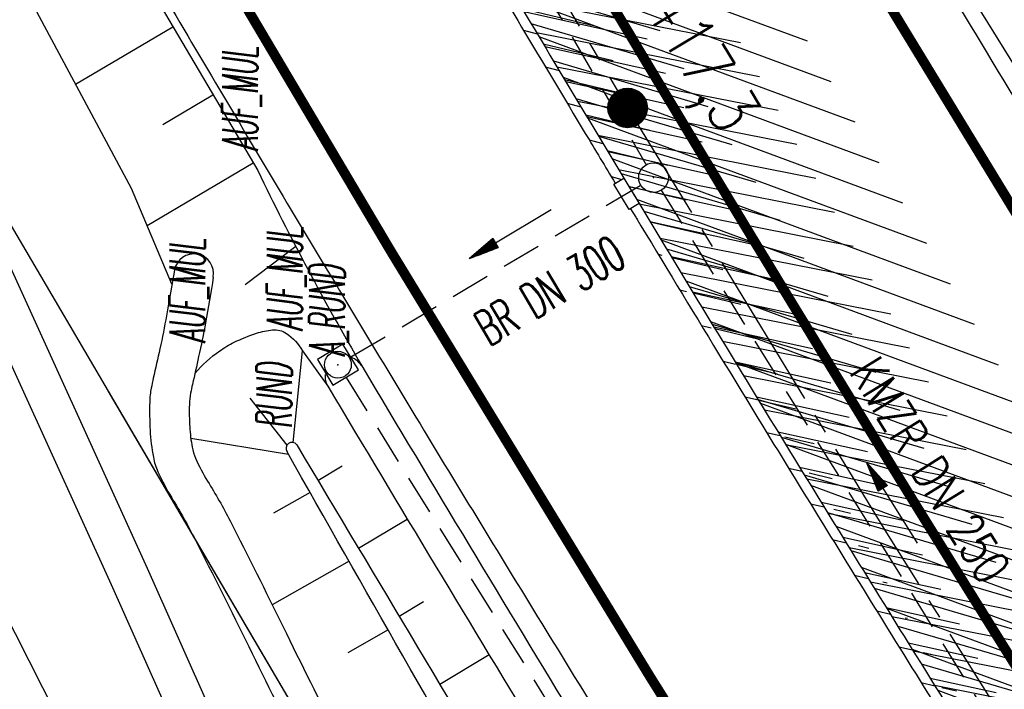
# Model space of a CAD drawing. Extents: x 447882 to 448688, y 437766 to 439043.
# Tile 27 of 121: x 448365 to 448415, y 438116 to 438149. Entities that reach past the tile are written whole.
import ezdxf
from ezdxf.enums import TextEntityAlignment as Align

# ---------------------------------------------------------------- set-up
doc = ezdxf.new("R2010")
doc.units = 0
doc.header["$LTSCALE"] = 2
doc.header["$MEASUREMENT"] = 0
for name, pattern in [('ACHSE', [5.5, 4, -0.5, 0.5, -0.5]), ('AUSGEZOGEN', [0]), ('GESTRICH-X2', [1.5, 1, -0.5])]:
    doc.linetypes.add(name, pattern=pattern)
doc.layers.get('0').update_dxf_attribs({"linetype": 'AUSGEZOGEN'})
for name, color, linetype in [('211-GRENZL-BAB', 7, 'AUSGEZOGEN'), ('212-GRENZL-BAB', 7, 'AUSGEZOGEN'), ('ACHSETOP', 250, 'ACHSE'), ('ANMERKUNG', 7, 'CONTINUOUS'), ('BOESCHG', 250, 'AUSGEZOGEN'), ('DB-LS-Waende', 15, 'CONTINUOUS'), ('DURCHL', 200, 'GESTRICH-X2'), ('FBRTOP', 250, 'AUSGEZOGEN'), ('HEKT_B', 250, 'CONTINUOUS'), ('KANAL', 7, 'GESTRICH-X2'), ('MULDE', 250, 'AUSGEZOGEN'), ('PFEIL', 7, 'CONTINUOUS'), ('PFEILTOP', 200, 'AUSGEZOGEN'), ('SCHLITZRINNE', 200, 'AUSGEZOGEN'), ('SCHSYMBOL', 200, 'AUSGEZOGEN'), ('TEXTO', 4, 'CONTINUOUS'), ('WEG', 250, 'GESTRICH-X2')]:
    doc.layers.add(name, color=color, linetype=linetype)
doc.styles.add('ROMANS', font='romans.shx', dxfattribs={"width": 0.8})

# ---------------------------------------------------------------- blocks, each defined once
blk = doc.blocks.new('20')
blk.add_lwpolyline([(-0.754, -0.751), (0.754, -0.751), (0.754, 0.75), (-0.754, 0.75)], close=True)
blk.add_circle((0, 0), 0.676)
blk.add_point((0, 0))
blk = doc.blocks.new('PFEIL2')
at = {"color": 0}
for p, q in [((0.88, 0.002), (-2.401, -0.012)), ((0.881, -0.271), (0.879, 0.276)), ((0.879, 0.276), (2.429, 0.009)), ((0.911, 0.27), (0.879, 0.265)), ((0.965, 0.261), (0.879, 0.246)), ((1.019, 0.252), (0.879, 0.228)), ((1.073, 0.242), (0.879, 0.209)), ((1.127, 0.233), (0.879, 0.191)), ((1.181, 0.224), (0.879, 0.172)), ((1.235, 0.214), (0.879, 0.154)), ((1.289, 0.205), (0.879, 0.135)), ((1.343, 0.196), (0.879, 0.117)), ((1.397, 0.187), (0.879, 0.098)), ((1.451, 0.177), (0.879, 0.08)), ((1.505, 0.168), (0.879, 0.061)), ((1.559, 0.159), (0.88, 0.043)), ((1.613, 0.149), (0.88, 0.024)), ((1.668, 0.14), (0.88, 0.006)), ((1.722, 0.131), (0.88, -0.013)), ((1.776, 0.121), (0.88, -0.031)), ((1.83, 0.112), (0.88, -0.05)), ((1.884, 0.103), (0.88, -0.068)), ((1.938, 0.094), (0.88, -0.087)), ((1.992, 0.084), (0.88, -0.105)), ((2.046, 0.075), (0.88, -0.124)), ((2.1, 0.066), (0.88, -0.142)), ((2.154, 0.056), (0.88, -0.161)), ((2.208, 0.047), (0.88, -0.179)), ((2.262, 0.038), (0.881, -0.198)), ((2.316, 0.029), (0.881, -0.216)), ((2.37, 0.019), (0.881, -0.235)), ((2.424, 0.01), (0.881, -0.253)), ((2.429, 0.009), (0.881, -0.271))]:
    blk.add_line(p, q, dxfattribs=at)
blk = doc.blocks.new('GST')
at = {"color": 0}
blk.add_circle((0, 0), 0.75, dxfattribs=at)
blk.add_point((0, 0), dxfattribs=at)
blk = doc.blocks.new('*X15')
at = {"color": 0}
for p, q in [((212.234, 257.394), (213.242, 258.402)), ((212.236, 257.466), (213.169, 258.4)), ((212.237, 257.326), (213.31, 258.399)), ((212.244, 257.262), (213.373, 258.392)), ((212.244, 257.545), (213.09, 258.391)), ((212.254, 257.202), (213.434, 258.381)), ((212.261, 257.633), (213.003, 258.375)), ((212.268, 257.145), (213.491, 258.368)), ((212.284, 257.09), (213.545, 258.351)), ((212.29, 257.732), (212.903, 258.346)), ((212.303, 257.038), (213.597, 258.333)), ((212.324, 256.988), (213.647, 258.312)), ((212.343, 257.856), (212.779, 258.293)), ((212.347, 256.941), (213.694, 258.288)), ((212.372, 256.895), (213.74, 258.263)), ((212.399, 256.852), (213.783, 258.236)), ((212.428, 256.81), (213.825, 258.207)), ((212.459, 256.77), (213.865, 258.176)), ((212.492, 256.732), (213.903, 258.143)), ((212.526, 256.696), (213.939, 258.109)), ((212.563, 256.662), (213.974, 258.073)), ((212.601, 256.629), (214.006, 258.035)), ((212.64, 256.598), (214.037, 257.995)), ((212.682, 256.569), (214.066, 257.953)), ((212.726, 256.542), (214.093, 257.91)), ((212.771, 256.517), (214.119, 257.864)), ((212.819, 256.493), (214.142, 257.817)), ((212.868, 256.472), (214.163, 257.767)), ((212.92, 256.454), (214.182, 257.715)), ((212.975, 256.437), (214.198, 257.661)), ((213.032, 256.424), (214.211, 257.603)), ((213.092, 256.414), (214.222, 257.543)), ((213.156, 256.407), (214.229, 257.479)), ((213.224, 256.404), (214.232, 257.412)), ((213.296, 256.406), (214.23, 257.339)), ((213.375, 256.414), (214.222, 257.26)), ((213.463, 256.43), (214.205, 257.173)), ((213.563, 256.46), (214.176, 257.073)), ((213.686, 256.512), (214.123, 256.949))]:
    blk.add_line(p, q, dxfattribs=at)
blk = doc.blocks.new('SRMAST2')
at = {"color": 0}
blk.add_circle((0, 0), 0.999, dxfattribs=at)
blk.add_point((0, 0), dxfattribs=at)
blk.add_blockref('*X15', (-213.233, -257.403))

msp = doc.modelspace()

# ---------------------------------------------------------------- hatches: boundary and pattern name
at = {"layer": 'SCHLITZRINNE'}
h = msp.add_hatch(dxfattribs=at)
h.set_pattern_fill('_USER', color=256, scale=1.5, angle=45, style=0, pattern_type=0)
h.set_pattern_definition([(339.6988, (448289.4614, 438343.1231), (0.5204327, 1.4068226), [])])
edge = h.paths.add_edge_path()
edge.add_arc((449904.241, 439087.127), 1777.856, 203.318125, 203.482666)
edge.add_arc((450830.09, 439489.365), 2787.308, 203.482666, 203.768673)
edge.add_arc((449457.11, 438884.705), 1287.078, 203.768673, 204.197754)
edge.add_arc((451276.919, 439702.474), 3282.184, 204.197754, 204.466449)
edge.add_arc((449906.006, 439078.682), 1776.024, 204.466449, 205.272973)
edge.add_arc((449910.816, 439080.953), 1781.344, 205.272973, 206.078292)
edge.add_arc((451264.489, 439743.474), 3288.448, 206.078292, 206.346738)
edge.add_arc((449467.425, 438853.485), 1283.076, 206.346738, 206.776498)
edge.add_arc((450802.564, 439527.226), 2778.577, 206.776498, 207.063192)
edge.add_arc((449911.383, 439071.907), 1777.817, 207.063191, 207.421606)
edge.add_arc((450110.431, 439175.179), 2002.061, 207.421606, 207.779675)
edge.add_arc((450110.948, 439175.452), 2002.646, 207.779675, 208.137692)
edge.add_arc((450111.73, 439175.87), 2003.533, 208.137692, 208.495408)
edge.add_arc((450113.785, 439176.985), 2005.87, 208.495408, 208.852916)
edge.add_arc((450109.179, 439174.448), 2000.613, 208.852916, 209.211314)
edge.add_arc((450108.358, 439173.989), 1999.672, 209.211314, 209.569796)
edge.add_arc((450107.203, 439173.333), 1998.343, 209.569796, 209.928803)
edge.add_arc((450102.314, 439170.519), 1992.703, 209.928803, 210.288319)
edge.add_arc((450111.316, 439175.777), 2003.127, 210.288319, 210.645775)
edge.add_arc((450119.743, 439180.769), 2012.922, 210.645775, 211.002361)
edge.add_arc((450119.644, 439180.71), 2012.806, 211.002361, 211.359165)
edge.add_arc((450107.59, 439173.364), 1998.691, 211.359165, 211.717226)
edge.add_arc((450101.479, 439169.587), 1991.506, 211.717226, 212.076564)
edge.add_arc((450113.556, 439177.156), 2005.759, 212.076564, 212.434624)
edge.add_arc((450112.626, 439176.565), 2004.657, 212.434624, 212.79251)
edge.add_arc((450107.744, 439173.42), 1998.85, 212.79251, 213.150917)
edge.add_arc((450108.762, 439174.085), 2000.066, 213.150917, 213.509547)
edge.add_arc((450105.418, 439171.871), 1996.056, 213.509547, 213.868537)
edge.add_arc((450110.46, 439175.254), 2002.127, 213.868537, 214.225936)
edge.add_arc((450122.838, 439183.675), 2017.098, 214.225936, 214.582007)
edge.add_arc((450116.672, 439179.424), 2009.609, 214.582007, 214.939825)
edge.add_arc((450097.028, 439165.7), 1985.645, 214.939825, 215.299796)
edge.add_arc((450097.522, 439166.05), 1986.251, 215.299796, 215.6597)
edge.add_arc((450116.045, 439179.34), 2009.049, 215.6597, 216.017557)
edge.add_arc((450123.924, 439185.069), 2018.791, 216.017557, 216.373476)
edge.add_arc((450109.338, 439174.325), 2000.675, 216.373476, 216.722463)
edge.add_arc((451276.919, 439702.474), 3282.684, 204.280788, 204.466449)
edge.add_arc((449906.006, 439078.682), 1776.524, 204.466449, 205.272973)
edge.add_arc((449910.816, 439080.953), 1781.844, 205.272973, 206.01164)
h = msp.add_hatch(dxfattribs=at)
h.set_pattern_fill('_USER', color=256, scale=1.5, angle=45, style=0, pattern_type=0)
h.set_pattern_definition([(343.61786, (448348.5706, 438224.3388), (0.423064, 1.439103), [])])
edge = h.paths.add_edge_path()
edge.add_arc((449904.241, 439087.127), 1777.856, 203.318125, 203.482666)
edge.add_arc((450830.09, 439489.365), 2787.308, 203.482666, 203.768673)
edge.add_arc((449457.11, 438884.705), 1287.078, 203.768673, 204.197754)
edge.add_arc((451276.919, 439702.474), 3282.184, 204.197754, 204.466449)
edge.add_arc((449906.006, 439078.682), 1776.024, 204.466449, 205.272973)
edge.add_arc((449910.816, 439080.953), 1781.344, 205.272973, 206.078292)
edge.add_arc((451264.489, 439743.474), 3288.448, 206.078292, 206.346738)
edge.add_arc((449467.425, 438853.485), 1283.076, 206.346738, 206.776498)
edge.add_arc((450802.564, 439527.226), 2778.577, 206.776498, 207.063192)
edge.add_arc((449911.383, 439071.907), 1777.817, 207.063191, 207.421606)
edge.add_arc((450110.431, 439175.179), 2002.061, 207.421606, 207.779675)
edge.add_arc((450110.948, 439175.452), 2002.646, 207.779675, 208.137692)
edge.add_arc((450111.73, 439175.87), 2003.533, 208.137692, 208.495408)
edge.add_arc((450113.785, 439176.985), 2005.87, 208.495408, 208.852916)
edge.add_arc((450109.179, 439174.448), 2000.613, 208.852916, 209.211314)
edge.add_arc((450108.358, 439173.989), 1999.672, 209.211314, 209.569796)
edge.add_arc((450107.203, 439173.333), 1998.343, 209.569796, 209.928803)
edge.add_arc((450102.314, 439170.519), 1992.703, 209.928803, 210.288319)
edge.add_arc((450111.316, 439175.777), 2003.127, 210.288319, 210.645775)
edge.add_arc((450119.743, 439180.769), 2012.922, 210.645775, 211.002361)
edge.add_arc((450119.644, 439180.71), 2012.806, 211.002361, 211.359165)
edge.add_arc((450107.59, 439173.364), 1998.691, 211.359165, 211.717226)
edge.add_arc((450101.479, 439169.587), 1991.506, 211.717226, 212.076564)
edge.add_arc((450113.556, 439177.156), 2005.759, 212.076564, 212.434624)
edge.add_arc((450112.626, 439176.565), 2004.657, 212.434624, 212.79251)
edge.add_arc((450107.744, 439173.42), 1998.85, 212.79251, 213.150917)
edge.add_arc((450108.762, 439174.085), 2000.066, 213.150917, 213.509547)
edge.add_arc((450105.418, 439171.871), 1996.056, 213.509547, 213.868537)
edge.add_arc((450110.46, 439175.254), 2002.127, 213.868537, 214.225936)
edge.add_arc((450122.838, 439183.675), 2017.098, 214.225936, 214.582007)
edge.add_arc((450116.672, 439179.424), 2009.609, 214.582007, 214.939825)
edge.add_arc((450097.028, 439165.7), 1985.645, 214.939825, 215.299796)
edge.add_arc((450097.522, 439166.05), 1986.251, 215.299796, 215.6597)
edge.add_arc((450116.045, 439179.34), 2009.049, 215.6597, 216.017557)
edge.add_arc((450123.924, 439185.069), 2018.791, 216.017557, 216.373476)
edge.add_arc((450109.338, 439174.325), 2000.675, 216.373476, 216.722463)
edge.add_arc((450110.431, 439175.179), 2002.561, 207.683894, 207.779675)
edge.add_arc((450110.948, 439175.452), 2003.146, 207.779675, 208.137692)
edge.add_arc((450111.73, 439175.87), 2004.033, 208.137692, 208.495408)
edge.add_arc((450113.785, 439176.985), 2006.37, 208.495408, 208.852916)
edge.add_arc((450109.179, 439174.448), 2001.113, 208.852916, 209.211314)
edge.add_arc((450108.358, 439173.989), 2000.172, 209.211314, 209.369037)
h = msp.add_hatch(dxfattribs=at)
h.set_pattern_fill('_USER,_O', color=256, scale=1.5, angle=45, pattern_type=0)
h.set_pattern_definition([(346.6471, (448402.703, 438130.2319), (0.3464215, 1.459449), [])])
edge = h.paths.add_edge_path()
edge.add_arc((449904.241, 439087.127), 1777.856, 203.318125, 203.482666)
edge.add_arc((450830.09, 439489.365), 2787.308, 203.482666, 203.768673)
edge.add_arc((449457.11, 438884.705), 1287.078, 203.768673, 204.197754)
edge.add_arc((451276.919, 439702.474), 3282.184, 204.197754, 204.466449)
edge.add_arc((449906.006, 439078.682), 1776.024, 204.466449, 205.272973)
edge.add_arc((449910.816, 439080.953), 1781.344, 205.272973, 206.078292)
edge.add_arc((451264.489, 439743.474), 3288.448, 206.078292, 206.346738)
edge.add_arc((449467.425, 438853.485), 1283.076, 206.346738, 206.776498)
edge.add_arc((450802.564, 439527.226), 2778.577, 206.776498, 207.063192)
edge.add_arc((449911.383, 439071.907), 1777.817, 207.063191, 207.421606)
edge.add_arc((450110.431, 439175.179), 2002.061, 207.421606, 207.779675)
edge.add_arc((450110.948, 439175.452), 2002.646, 207.779675, 208.137692)
edge.add_arc((450111.73, 439175.87), 2003.533, 208.137692, 208.495408)
edge.add_arc((450113.785, 439176.985), 2005.87, 208.495408, 208.852916)
edge.add_arc((450109.179, 439174.448), 2000.613, 208.852916, 209.211314)
edge.add_arc((450108.358, 439173.989), 1999.672, 209.211314, 209.569796)
edge.add_arc((450107.203, 439173.333), 1998.343, 209.569796, 209.928803)
edge.add_arc((450102.314, 439170.519), 1992.703, 209.928803, 210.288319)
edge.add_arc((450111.316, 439175.777), 2003.127, 210.288319, 210.645775)
edge.add_arc((450119.743, 439180.769), 2012.922, 210.645775, 211.002361)
edge.add_arc((450119.644, 439180.71), 2012.806, 211.002361, 211.359165)
edge.add_arc((450107.59, 439173.364), 1998.691, 211.359165, 211.717226)
edge.add_arc((450101.479, 439169.587), 1991.506, 211.717226, 212.076564)
edge.add_arc((450113.556, 439177.156), 2005.759, 212.076564, 212.434624)
edge.add_arc((450112.626, 439176.565), 2004.657, 212.434624, 212.79251)
edge.add_arc((450107.744, 439173.42), 1998.85, 212.79251, 213.150917)
edge.add_arc((450108.762, 439174.085), 2000.066, 213.150917, 213.509547)
edge.add_arc((450105.418, 439171.871), 1996.056, 213.509547, 213.868537)
edge.add_arc((450110.46, 439175.254), 2002.127, 213.868537, 214.225936)
edge.add_arc((450122.838, 439183.675), 2017.098, 214.225936, 214.582007)
edge.add_arc((450116.672, 439179.424), 2009.609, 214.582007, 214.939825)
edge.add_arc((450097.028, 439165.7), 1985.645, 214.939825, 215.299796)
edge.add_arc((450097.522, 439166.05), 1986.251, 215.299796, 215.6597)
edge.add_arc((450116.045, 439179.34), 2009.049, 215.6597, 216.017557)
edge.add_arc((450123.924, 439185.069), 2018.791, 216.017557, 216.373476)
edge.add_arc((450109.338, 439174.325), 2000.675, 216.373476, 216.722463)
edge.add_arc((450119.644, 439180.71), 2013.306, 211.128908, 211.359165)
edge.add_arc((450107.59, 439173.364), 1999.191, 211.359165, 211.717226)
edge.add_arc((450101.479, 439169.587), 1992.006, 211.717226, 212.076564)
edge.add_arc((450113.556, 439177.156), 2006.259, 212.076564, 212.234447)
h = msp.add_hatch(dxfattribs=at)
h.set_pattern_fill('_USER,_O', color=256, scale=1.5, angle=45, pattern_type=0)
h.set_pattern_definition([(347.6119, (448421.49, 438100.1306), (0.321798, 1.4650754), [])])
edge = h.paths.add_edge_path()
edge.add_arc((449904.241, 439087.127), 1777.856, 203.318125, 203.482666)
edge.add_arc((450830.09, 439489.365), 2787.308, 203.482666, 203.768673)
edge.add_arc((449457.11, 438884.705), 1287.078, 203.768673, 204.197754)
edge.add_arc((451276.919, 439702.474), 3282.184, 204.197754, 204.466449)
edge.add_arc((449906.006, 439078.682), 1776.024, 204.466449, 205.272973)
edge.add_arc((449910.816, 439080.953), 1781.344, 205.272973, 206.078292)
edge.add_arc((451264.489, 439743.474), 3288.448, 206.078292, 206.346738)
edge.add_arc((449467.425, 438853.485), 1283.076, 206.346738, 206.776498)
edge.add_arc((450802.564, 439527.226), 2778.577, 206.776498, 207.063192)
edge.add_arc((449911.383, 439071.907), 1777.817, 207.063191, 207.421606)
edge.add_arc((450110.431, 439175.179), 2002.061, 207.421606, 207.779675)
edge.add_arc((450110.948, 439175.452), 2002.646, 207.779675, 208.137692)
edge.add_arc((450111.73, 439175.87), 2003.533, 208.137692, 208.495408)
edge.add_arc((450113.785, 439176.985), 2005.87, 208.495408, 208.852916)
edge.add_arc((450109.179, 439174.448), 2000.613, 208.852916, 209.211314)
edge.add_arc((450108.358, 439173.989), 1999.672, 209.211314, 209.569796)
edge.add_arc((450107.203, 439173.333), 1998.343, 209.569796, 209.928803)
edge.add_arc((450102.314, 439170.519), 1992.703, 209.928803, 210.288319)
edge.add_arc((450111.316, 439175.777), 2003.127, 210.288319, 210.645775)
edge.add_arc((450119.743, 439180.769), 2012.922, 210.645775, 211.002361)
edge.add_arc((450119.644, 439180.71), 2012.806, 211.002361, 211.359165)
edge.add_arc((450107.59, 439173.364), 1998.691, 211.359165, 211.717226)
edge.add_arc((450101.479, 439169.587), 1991.506, 211.717226, 212.076564)
edge.add_arc((450113.556, 439177.156), 2005.759, 212.076564, 212.434624)
edge.add_arc((450112.626, 439176.565), 2004.657, 212.434624, 212.79251)
edge.add_arc((450107.744, 439173.42), 1998.85, 212.79251, 213.150917)
edge.add_arc((450108.762, 439174.085), 2000.066, 213.150917, 213.509547)
edge.add_arc((450105.418, 439171.871), 1996.056, 213.509547, 213.868537)
edge.add_arc((450110.46, 439175.254), 2002.127, 213.868537, 214.225936)
edge.add_arc((450122.838, 439183.675), 2017.098, 214.225936, 214.582007)
edge.add_arc((450116.672, 439179.424), 2009.609, 214.582007, 214.939825)
edge.add_arc((450097.028, 439165.7), 1985.645, 214.939825, 215.299796)
edge.add_arc((450097.522, 439166.05), 1986.251, 215.299796, 215.6597)
edge.add_arc((450116.045, 439179.34), 2009.049, 215.6597, 216.017557)
edge.add_arc((450123.924, 439185.069), 2018.791, 216.017557, 216.373476)
edge.add_arc((450109.338, 439174.325), 2000.675, 216.373476, 216.722463)
edge.add_arc((450113.556, 439177.156), 2006.259, 212.277367, 212.434624)
edge.add_arc((450112.626, 439176.565), 2005.157, 212.434624, 212.79251)
edge.add_arc((450107.744, 439173.42), 1999.35, 212.79251, 213.090756)
h = msp.add_hatch(dxfattribs=at)
h.set_pattern_fill('_USER,_O', color=256, scale=1.5, angle=45, pattern_type=0)
h.set_pattern_definition([(348.87313, (448443.181, 438066.7889), (0.289473, 1.4718034), [])])
edge = h.paths.add_edge_path()
edge.add_arc((449904.241, 439087.127), 1777.856, 203.318125, 203.482666)
edge.add_arc((450830.09, 439489.365), 2787.308, 203.482666, 203.768673)
edge.add_arc((449457.11, 438884.705), 1287.078, 203.768673, 204.197754)
edge.add_arc((451276.919, 439702.474), 3282.184, 204.197754, 204.466449)
edge.add_arc((449906.006, 439078.682), 1776.024, 204.466449, 205.272973)
edge.add_arc((449910.816, 439080.953), 1781.344, 205.272973, 206.078292)
edge.add_arc((451264.489, 439743.474), 3288.448, 206.078292, 206.346738)
edge.add_arc((449467.425, 438853.485), 1283.076, 206.346738, 206.776498)
edge.add_arc((450802.564, 439527.226), 2778.577, 206.776498, 207.063192)
edge.add_arc((449911.383, 439071.907), 1777.817, 207.063191, 207.421606)
edge.add_arc((450110.431, 439175.179), 2002.061, 207.421606, 207.779675)
edge.add_arc((450110.948, 439175.452), 2002.646, 207.779675, 208.137692)
edge.add_arc((450111.73, 439175.87), 2003.533, 208.137692, 208.495408)
edge.add_arc((450113.785, 439176.985), 2005.87, 208.495408, 208.852916)
edge.add_arc((450109.179, 439174.448), 2000.613, 208.852916, 209.211314)
edge.add_arc((450108.358, 439173.989), 1999.672, 209.211314, 209.569796)
edge.add_arc((450107.203, 439173.333), 1998.343, 209.569796, 209.928803)
edge.add_arc((450102.314, 439170.519), 1992.703, 209.928803, 210.288319)
edge.add_arc((450111.316, 439175.777), 2003.127, 210.288319, 210.645775)
edge.add_arc((450119.743, 439180.769), 2012.922, 210.645775, 211.002361)
edge.add_arc((450119.644, 439180.71), 2012.806, 211.002361, 211.359165)
edge.add_arc((450107.59, 439173.364), 1998.691, 211.359165, 211.717226)
edge.add_arc((450101.479, 439169.587), 1991.506, 211.717226, 212.076564)
edge.add_arc((450113.556, 439177.156), 2005.759, 212.076564, 212.434624)
edge.add_arc((450112.626, 439176.565), 2004.657, 212.434624, 212.79251)
edge.add_arc((450107.744, 439173.42), 1998.85, 212.79251, 213.150917)
edge.add_arc((450108.762, 439174.085), 2000.066, 213.150917, 213.509547)
edge.add_arc((450105.418, 439171.871), 1996.056, 213.509547, 213.868537)
edge.add_arc((450110.46, 439175.254), 2002.127, 213.868537, 214.225936)
edge.add_arc((450122.838, 439183.675), 2017.098, 214.225936, 214.582007)
edge.add_arc((450116.672, 439179.424), 2009.609, 214.582007, 214.939825)
edge.add_arc((450097.028, 439165.7), 1985.645, 214.939825, 215.299796)
edge.add_arc((450097.522, 439166.05), 1986.251, 215.299796, 215.6597)
edge.add_arc((450116.045, 439179.34), 2009.049, 215.6597, 216.017557)
edge.add_arc((450123.924, 439185.069), 2018.791, 216.017557, 216.373476)
edge.add_arc((450109.338, 439174.325), 2000.675, 216.373476, 216.722463)
edge.add_arc((450107.744, 439173.42), 1999.35, 213.133824, 213.150917)
edge.add_arc((450108.762, 439174.085), 2000.566, 213.150917, 213.509547)
edge.add_arc((450105.418, 439171.871), 1996.556, 213.509547, 213.868537)
edge.add_arc((450110.46, 439175.254), 2002.627, 213.868537, 214.225936)
edge.add_arc((450122.838, 439183.675), 2017.598, 214.225936, 214.582007)
edge.add_arc((450116.672, 439179.424), 2010.109, 214.582007, 214.805817)

# ---------------------------------------------------------------- linework, layer by layer
at = {"layer": '211-GRENZL-BAB', "flags": 128}
msp.add_lwpolyline([(448388.09, 438099.566), (448347.21, 438169.193)], dxfattribs=at)
at = {"layer": '212-GRENZL-BAB', "flags": 128}
msp.add_lwpolyline([(448388.09, 438099.567), (448369.814, 438130.694)], dxfattribs=at)
at = {"layer": 'ACHSETOP', "flags": 128}
msp.add_lwpolyline([(448115.396, 438985.501), (448118.194, 438967.918), (448126.051, 438918.539), (448129.98, 438893.849), (448133.908, 438869.16), (448135.229, 438860.857), (448137.904, 438844.482), (448142.192, 438819.853), (448146.786, 438795.279), (448151.688, 438770.764), (448156.896, 438746.313), (448162.408, 438721.928), (448168.226, 438697.615), (448174.346, 438673.376), (448180.77, 438649.215), (448187.494, 438625.137), (448194.519, 438601.144), (448201.844, 438577.241), (448209.467, 438553.432), (448217.386, 438529.72), (448225.602, 438506.108), (448234.112, 438482.601), (448242.915, 438459.203), (448252.01, 438435.916), (448261.395, 438412.745), (448271.069, 438389.693), (448281.031, 438366.763), (448291.278, 438343.96), (448312.624, 438298.747), (448323.719, 438276.344), (448335.093, 438254.082), (448346.745, 438231.963), (448358.672, 438209.992), (448370.873, 438188.171), (448383.346, 438166.505), (448396.089, 438144.997), (448409.099, 438123.649), (448422.375, 438102.466), (448435.915, 438081.45), (448449.717, 438060.605), (448463.778, 438039.935), (448478.096, 438019.441), (448492.67, 437999.129), (448507.496, 437979), (448522.573, 437959.057), (448537.897, 437939.305), (448542.929, 437932.984)], dxfattribs=at)
at = {"layer": 'BOESCHG'}
for p, q in [((448368.157, 438146.195), (448373.077, 438149.104)), ((448372.581, 438144.164), (448375.112, 438145.66)), ((448371.78, 438139.044), (448377.148, 438142.217)), ((448379.301, 438137.996), (448376.736, 438136.053)), ((448379.163, 438128.077), (448379.638, 438132.715)), ((448378.86, 438127.953), (448376.995, 438130.318)), ((448378.939, 438127.472), (448373.991, 438128.284)), ((448380.422, 438126.165), (448381.654, 438126.902)), ((448380.021, 438125.56), (448378.166, 438124.51)), ((448382.476, 438122.732), (448384.943, 438124.208)), ((448381.994, 438122.08), (448378.109, 438119.876)), ((448384.529, 438119.299), (448385.768, 438120.04)), ((448383.97, 438118.602), (448381.928, 438117.44)), ((448386.581, 438115.866), (448389.076, 438117.357))]:
    msp.add_line(p, q, dxfattribs=at)
at = {"layer": 'BOESCHG', "flags": 128}
for points in [[(448293.458, 438385.655), (448293.831, 438384.961), (448295.352, 438379.048), (448296.393, 438375.098), (448322.116, 438319.367), (448340.903, 438281.106), (448380.291, 438206.987), (448403.024, 438167.48), (448450.048, 438091.708), (448475.642, 438053.524), (448507.383, 438008.771), (448509.104, 438008.667)], [(448299.757, 438259.054), (448319.338, 438216.356), (448357.453, 438133.515), (448369.955, 438108.841), (448387.434, 438070.894), (448413.496, 438021.297), (448441.736, 437968.594), (448452.56, 437949.707), (448465.649, 437926.233)], [(448379.638, 438132.715), (448380.921, 438130.926)]]:
    msp.add_lwpolyline(points, dxfattribs=at)
at = {"layer": 'BOESCHG'}
for points in [[(448373.03, 438136.088), (448370.989, 438140.915), (448356.738, 438167.482), (448334.744, 438208.336), (448315.684, 438245.132), (448295.627, 438285.66), (448280.328, 438318.502)], [(448348.081, 438192.59), (448361.154, 438169.269), (448377.377, 438141.828)]]:
    msp.add_lwpolyline(points, dxfattribs=at)
at = {"layer": 'BOESCHG', "flags": 128}
for points in [[(448374.2, 438131.577, -0.061943), (448375.452, 438132.712, -0.039062), (448376.185, 438133.146, -0.035215), (448377.32, 438133.607, -0.052962), (448378.118, 438133.777, -0.180348), (448378.836, 438133.591, -0.110372), (448379.638, 438132.715)], [(448379.349, 438127.959, -0.000261), (448391.578, 438107.504, -0.000529), (448397.599, 438097.397, -0.000088), (448414.225, 438069.409, 0.000498), (448417.178, 438064.446, 0.005422), (448424.455, 438052.543, 0.003603), (448435.728, 438034.827, 0.004021), (448440.725, 438027.233, 0.002111), (448450.417, 438012.889, 0.006524), (448455.937, 438005.017, 0.001802), (448476.395, 437976.85, 0.012201), (448477.526, 437975.38, 0.002652), (448482.929, 437968.778)], [(448482.122, 437967.893, -0.000944), (448476.91, 437974.806, -0.004303), (448475.783, 437976.334, -0.00062), (448452.409, 438008.685, -0.005394), (448449.768, 438012.434, -0.00315), (448443.887, 438021.093, -0.002068), (448435.071, 438034.372, -0.002776), (448423.085, 438052.809, -0.004709), (448416.183, 438063.782, -0.003954), (448415.535, 438064.852, -0.000133), (448396.591, 438096.746, -0.003573), (448390.613, 438106.983, -0.001784), (448378.861, 438127.61)]]:
    msp.add_lwpolyline(points, format="xyb", dxfattribs=at)
at = {"layer": 'BOESCHG'}
for centre, radius, start, end in [((448505.867, 438203.934), 142.712, 205.79684, 210.29129), ((448379.107, 438127.782), 0.3, 36.1585, 215.0178)]:
    msp.add_arc(centre, radius, start, end, dxfattribs=at)
at = {"layer": 'DB-LS-Waende', "linetype": 'Continuous'}
msp.add_ellipse((452024.116, 439906.817), major_axis=(-1571.28, 3777.487), ratio=1, start_param=1.625185, end_param=1.67263, dxfattribs=at)
at = {"layer": 'DURCHL'}
msp.add_line((448382.094, 438132.406), (448396.75, 438141.094), dxfattribs=at)
at = {"layer": 'FBRTOP'}
for points in [[(448131.684, 438991.32, -0.000001), (448134.983, 438970.589, -0.000001), (448138.911, 438945.9, 0.000002), (448142.84, 438921.21, 0.000007)], [(448368.45, 438157.805, 0.00156), (448374.835, 438146.952, 0.001556), (448381.303, 438136.112, 0.001557), (448387.842, 438125.306, 0.001562), (448394.425, 438114.58, 0.001568), (448401.075, 438103.895, 0.001562), (448407.816, 438093.214, 0.001562), (448414.616, 438082.586, 0.001564), (448421.472, 438072.017, 0.001565), (448428.404, 438061.477, 0.001566), (448435.394, 438050.992, 0.001559), (448442.439, 438040.565, 0.001554), (448449.576, 438030.144, 0.001561), (448456.786, 438019.755, 0.001571), (448464.017, 438009.473, 0.00157), (448471.314, 437999.235, 0.001561)], [(448410.661, 438153.753, 0.001557), (448417.089, 438143.131, 0.001562), (448423.56, 438132.587, 0.001568), (448430.097, 438122.083, 0.001562), (448436.723, 438111.584, 0.001562), (448443.408, 438101.137, 0.001564), (448450.148, 438090.747, 0.001565), (448456.962, 438080.386, 0.001566), (448463.833, 438070.079, 0.001559), (448470.759, 438059.829, 0.001554), (448477.774, 438049.584, 0.001561), (448484.862, 438039.372, 0.001571), (448491.971, 438029.265, 0.00157), (448499.143, 438019.201, 0.001561), (448506.421, 438009.126, 0.000234), (448507.524, 438007.61, 0.00156)]]:
    msp.add_lwpolyline(points, format="xyb", dxfattribs=at)
at = {"layer": 'FBRTOP', "const_width": 0.5}
for points in [[(448117.312, 438986.185, -0.000001), (448120.169, 438968.232, -0.000001), (448124.098, 438943.543, 0.000002), (448128.026, 438918.853, 0.000007)], [(448391.397, 438156.764, 0.001556), (448397.803, 438146.027, 0.001557), (448404.28, 438135.325, 0.001562), (448410.8, 438124.7, 0.001568), (448417.387, 438114.118, 0.001562), (448424.063, 438103.539, 0.001562), (448430.798, 438093.012, 0.001564), (448437.589, 438082.544, 0.001565), (448444.454, 438072.105, 0.001566), (448451.378, 438061.72, 0.001559), (448458.356, 438051.392, 0.001554), (448465.425, 438041.07, 0.001561), (448472.566, 438030.78, 0.001571), (448479.728, 438020.597, 0.00157), (448486.955, 438010.457, 0.001561), (448494.288, 438000.305, 0.001553)]]:
    msp.add_lwpolyline(points, format="xyb", dxfattribs=at)
for points in [[(448238.796, 438510.791), (448247.246, 438487.449), (448255.988, 438464.215), (448265.019, 438441.091), (448274.338, 438418.082), (448283.944, 438395.191), (448293.837, 438372.422), (448303.994, 438349.818), (448325.228, 438304.843), (448336.226, 438282.636), (448347.52, 438260.53), (448359.091, 438238.565), (448370.934, 438216.748), (448383.05, 438195.08), (448395.435, 438173.566), (448408.089, 438152.208), (448421.008, 438131.009), (448434.191, 438109.975), (448447.636, 438089.106), (448461.342, 438068.407), (448475.305, 438047.882), (448489.522, 438027.531), (448503.994, 438007.361), (448518.716, 437987.373)], [(448212.408, 438501.425), (448220.978, 438477.753), (448229.842, 438454.191), (448239.001, 438430.741), (448248.452, 438407.408), (448258.194, 438384.195), (448268.225, 438361.104), (448278.562, 438338.102), (448300.02, 438292.651), (448311.212, 438270.052), (448322.666, 438247.634), (448334.399, 438225.361), (448346.41, 438203.236), (448358.696, 438181.262), (448371.257, 438159.444), (448384.089, 438137.786), (448397.19, 438116.289), (448410.559, 438094.957), (448424.194, 438073.794), (448438.092, 438052.803), (448452.251, 438031.988), (448466.67, 438011.351), (448481.346, 437990.897)]]:
    msp.add_lwpolyline(points, dxfattribs=at)
at = {"layer": 'KANAL'}
for p, q in [((448367.625, 438192.656), (448397.031, 438142.125)), ((448382.094, 438132.406), (448396.75, 438141.094)), ((448397.781, 438140.844), (448418.125, 438108.094)), ((448381.844, 438131.375), (448414.844, 438078.25))]:
    msp.add_line(p, q, dxfattribs=at)
at = {"layer": 'MULDE'}
for points in [[(448297.653, 438384.65, 0.00275), (448305.867, 438364.5, 0.005698), (448310.485, 438353.697, 0.000205), (448323.85, 438323.428, 0.002509), (448324.959, 438320.952, 0.006215), (448336.092, 438297.222, 0.009397), (448343.952, 438281.745, 0.002639), (448353.3, 438264.385, 0.001939), (448366.237, 438240.878, 0.000352), (448377.163, 438221.24, 0.000586), (448383.747, 438209.457, 0.002241), (448393.415, 438192.383, 0.001621), (448406.958, 438168.89, 0.005118), (448422.18, 438143.29, 0.006504), (448434.629, 438123.419, 0.00233), (448442.652, 438111.102, -0.001724), (448453.505, 438094.484, -0.001778), (448459.878, 438084.575, 0.000475), (448483.64, 438047.416, 0.009177), (448491.115, 438036.21, 0.004071), (448508.589, 438011.46, 0.004071)], [(448392.275, 438198.417, 0.000663), (448395.151, 438193.376, 0.001621), (448408.688, 438169.894, 0.005118), (448423.888, 438144.329, 0.003547), (448430.599, 438133.475, 0.00233)], [(448373.162, 438136.799, -0.005864), (448372.764, 438134.493, -0.008052), (448372.428, 438132.823, -0.003061), (448372.094, 438131.335, 0.008974), (448371.986, 438130.826, 0.041428), (448371.911, 438130.137, 0.019947), (448371.932, 438128.7, 0.032761), (448372.096, 438127.331, 0.059401), (448372.325, 438126.603, 0.032598), (448373.025, 438125.284, -0.020191), (448374.206, 438123.184, -0.004082), (448376.92, 438117.762, 0.004026), (448379.671, 438112.266, 0.004648), (448383.872, 438104.221, 0.001451), (448397.641, 438078.624, 0.005824), (448413.254, 438050.583, 0.005909), (448429.289, 438023.312, 0.010065), (448436.344, 438012.146, 0.003304), (448458.735, 437978.718, 0.011479)], [(448375.128, 438136.435, -0.006037), (448374.732, 438134.131, -0.008113), (448374.388, 438132.425, -0.003035), (448374.072, 438131.019, 0.009799), (448373.98, 438130.582, 0.040636), (448373.918, 438129.999, 0.020901), (448373.936, 438128.86, 0.031807), (448374.061, 438127.844, 0.056017), (448374.231, 438127.287, 0.036872), (448374.841, 438126.123, -0.020961)], [(448374.841, 438126.123, -0.020961), (448375.978, 438124.114, -0.004271), (448378.655, 438118.766, 0.004093), (448381.447, 438113.184, 0.004645), (448385.645, 438105.147, 0.001451), (448399.391, 438079.592, 0.005824), (448414.986, 438051.584, 0.005912), (448430.993, 438024.36, 0.010061), (448438.069, 438013.161, 0.003326), (448460.371, 437979.87, 0.009455), (448473.474, 437961.353, 0.037396)]]:
    msp.add_lwpolyline(points, format="xyb", dxfattribs=at)
for points in [[(448364.079, 438138.623), (448371.779, 438121.72), (448376.624, 438110.85), (448393.646, 438075.608), (448420.528, 438021.474), (448446.63, 437970.371), (448456.954, 437951.318), (448469.843, 437926.896), (448479.467, 437910.31)], [(448362.275, 438137.76), (448369.955, 438120.898), (448374.81, 438110.008), (448391.85, 438074.728), (448418.742, 438020.574), (448444.86, 437969.439), (448455.19, 437950.374), (448468.093, 437925.926), (448477.552, 437909.626)]]:
    msp.add_lwpolyline(points, dxfattribs=at)
at = {"layer": 'MULDE', "flags": 128}
for points in [[(448382.639, 438131.95, 0.004628), (448404.613, 438095.865, 0.009258), (448416.08, 438078.16, 0.000297), (448434.611, 438050.713, 0.000286), (448453.873, 438022.255, 0.007249), (448466.516, 438004.168, 0.003706), (448492.04, 437969.308, 0.003706)], [(448380.921, 438130.926, 0.004628), (448402.915, 438094.809, 0.009258), (448414.422, 438077.042, 0.000297), (448432.954, 438049.593, 0.000286), (448452.217, 438021.133, 0.007249), (448464.894, 438002.999, 0.003706), (448490.436, 437968.114, 0.003706)]]:
    msp.add_lwpolyline(points, format="xyb", dxfattribs=at)
at = {"layer": 'MULDE'}
for centre, start, end in [((448374.145, 438136.617), 349.5424, 169.5424), ((448381.78, 438131.438), 30.809, 77.8026), ((448381.78, 438131.438), 175.5611, 210.809)]:
    msp.add_arc(centre, 1, start, end, dxfattribs=at)
at = {"layer": 'SCHLITZRINNE'}
for p, q in [((448390.818, 438148.932), (448391.512, 438148.746)), ((448391.924, 438147.082), (448392.618, 438146.896)), ((448393.032, 438145.232), (448393.727, 438145.045)), ((448394.144, 438143.38), (448394.84, 438143.194)), ((448395.259, 438141.528), (448395.792, 438141.385))]:
    msp.add_line(p, q, dxfattribs=at)
for points in [[(448365.988, 438191.729, 0.000688), (448368.699, 438186.937, 0.001566), (448374.913, 438176.063, 0.001569), (448381.187, 438165.244, 0.00156), (448387.525, 438154.47, 0.001556), (448393.946, 438143.709, 0.000366), (448395.464, 438141.187, 0.001562)], [(448387.955, 438154.725, 0.001556), (448394.375, 438143.967, 0.001557), (448400.864, 438133.243, 0.001562), (448407.398, 438122.598, 0.001568), (448413.997, 438111.994, 0.001562), (448420.687, 438101.393, 0.001562), (448427.436, 438090.846, 0.001564), (448434.241, 438080.356, 0.001565), (448441.119, 438069.896, 0.001566), (448448.056, 438059.49, 0.001559), (448455.049, 438049.142, 0.001554), (448462.131, 438038.8, 0.001561), (448469.287, 438028.489, 0.001571), (448476.464, 438018.285, 0.00157), (448483.705, 438008.125, 0.001561), (448491.052, 437997.953, 0.001553)], [(448396.241, 438139.9, 0.001005), (448400.437, 438132.983, 0.001562), (448406.972, 438122.335, 0.001568), (448413.574, 438111.728, 0.000689), (448416.516, 438107.048, 0.001562)]]:
    msp.add_lwpolyline(points, format="xyb", dxfattribs=at)
at = {"layer": 'SCHSYMBOL'}
msp.add_lwpolyline([(448395.893, 438141.446), (448396.669, 438140.159), (448396.17, 438139.858), (448395.394, 438141.145)], close=True, dxfattribs=at)
at = {"layer": 'WEG', "flags": 128}
for points in [[(448353.173, 438417.672, 0.01718), (448349.332, 438417.38, 0.037815), (448347.61, 438417.057, 0.002671), (448342.75, 438415.73, 0.005288), (448340.306, 438415.02, 0.00781), (448336.298, 438413.742, 0.002467), (448323.696, 438409.435, 0.023331), (448311.009, 438404.354, 0.079842), (448307.664, 438402.13, 0.0489), (448306.634, 438400.971, 0.07614), (448306.175, 438400.084, 0.039169), (448305.919, 438399.069, 0.054835), (448305.875, 438398.321, 0.037995), (448306.049, 438396.953, 0.044602), (448306.387, 438395.827, 0.016817), (448308.176, 438391.761, -0.01091), (448311.006, 438385.527, -0.001533), (448315.088, 438375.908, 0.004215), (448316.591, 438372.419, 0.001008), (448318.896, 438367.216, 0.002624), (448319.796, 438365.224, 0.000272), (448322.666, 438358.971, -0.000221), (448326.196, 438351.28, -0.000021), (448327.574, 438348.274, -0.000041), (448328.277, 438346.738, -0.00253), (448330.985, 438340.747, 0.001084), (448337.269, 438326.738, 0.00085), (448340.493, 438319.625, 0.001367), (448342.518, 438315.209, 0.00685), (448344.199, 438311.696, 0.004536), (448346.858, 438306.45, 0.003094), (448351.532, 438297.569, 0.002219), (448358.178, 438285.258, 0.000061), (448367.67, 438267.866, 0.000184), (448370.819, 438262.104, 0.000007), (448375.981, 438252.666, 0.000185), (448376.174, 438252.313, 0.000034), (448382.01, 438241.663, -0.000005), (448387.846, 438231.013, -0.000006), (448396.044, 438216.051, -0.000021), (448398.263, 438212.002, -0.00055), (448398.605, 438211.375, -0.000035), (448403.971, 438201.528, -0.000449), (448409.632, 438191.114, 0.00014), (448427.757, 438157.724, 0.001303), (448443.281, 438129.321, 0.006754), (448446.365, 438123.889, 0.012316), (448447.006, 438122.854, 0.028069), (448447.323, 438122.424, 0.0261), (448447.333, 438122.413, 0.003562), (448447.733, 438121.719)], [(448315.205, 438368.237, 0.00429), (448317.105, 438363.99, 0.000438), (448321.638, 438354.111, -0.000503), (448325.585, 438345.506, -0.00327), (448334.561, 438325.542, 0.005621), (448339.837, 438313.952, 0.010813), (448344.235, 438305.078, 0.004447), (448355.579, 438283.84, 0.000114), (448368.221, 438260.684, 0.000269), (448373.577, 438250.891, 0.000135), (448385.25, 438229.589, -0.000151), (448395.666, 438210.58, -0.000992), (448401.368, 438200.117, 0.000237), (448425.156, 438156.31, 0.002436), (448443.778, 438122.45, 0.03937), (448445.103, 438120.455, 0.032209), (448445.107, 438120.451, 0.00057), (448445.341, 438120.221)]]:
    msp.add_lwpolyline(points, format="xyb", dxfattribs=at)

# ---------------------------------------------------------------- block references
at = {"layer": 'HEKT_B'}
msp.add_blockref('SRMAST2', (448396.089, 438144.997), dxfattribs=at)
at = {"layer": 'PFEIL'}
for p, rotation in [((448390.157, 438138.623), 210.6449999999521), ((448409.46, 438125.02), 121.813699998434)]:
    msp.add_blockref('PFEIL2', p, dxfattribs=dict(at, rotation=rotation))
at = {"layer": 'PFEILTOP', "rotation": 210.645}
msp.add_blockref('PFEIL2', (448390.157, 438138.623), dxfattribs=at)
at = {"layer": 'SCHSYMBOL'}
for name, p, rotation in [('GST', (448397.398, 438141.472), 301.1081999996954), ('20', (448381.434, 438132.014), 301.1039)]:
    msp.add_blockref(name, p, dxfattribs=dict(at, rotation=rotation))

# ---------------------------------------------------------------- texts
at = {"layer": 'ANMERKUNG', "style": 'ROMANS', "oblique": 7, "width": 0.5}
for s, p in [('AUF_MUL', (448377.377, 438142.828)), ('AUF_MUL', (448379.638, 438133.715)), ('AUF_MUL', (448374.712, 438133.111)), ('A_RUND', (448381.78, 438132.438)), ('RUND', (448379.107, 438128.782))]:
    msp.add_text(s, height=1.8, rotation=90, dxfattribs=at).set_placement(p)
at = {"layer": 'DURCHL', "style": 'ROMANS', "width": 0.6}
msp.add_text('BR DN 300', height=1.8, rotation=30.645, dxfattribs=at).set_placement((448392.604, 438134.992), align=Align.CENTER)
at = {"layer": 'HEKT_B', "style": 'ROMANS', "width": 0.8}
msp.add_text('417,3', height=2.5, rotation=301.0024, dxfattribs=at).set_placement((448396.844, 438150.125))
at = {"layer": 'TEXTO', "style": 'ROMANS', "width": 0.75}
msp.add_text('KMZR DN 250', height=1.8, rotation=301.8137, dxfattribs=at).set_placement((448410.629, 438126.211), align=Align.CENTER)

doc.saveas('drawing.dxf')
